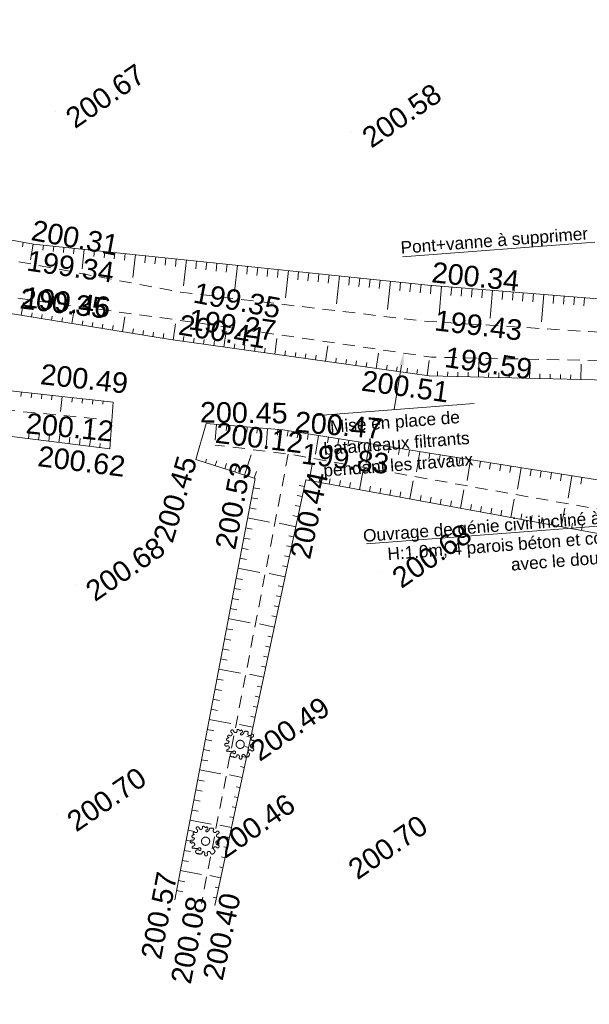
# Model space of a CAD drawing. Header units: millimetres. Extents: x -446952 to 537903, y -185749 to 168493.
# Tile 34 of 155: x -229947 to -202182, y 78045 to 126046. Entities that reach past the tile are written whole.
import ezdxf
from ezdxf.xclip import XClip

# ---------------------------------------------------------------- set-up
doc = ezdxf.new("R2010")
doc.units = ezdxf.units.MM
doc.header["$MEASUREMENT"] = 0
doc.header["$XCLIPFRAME"] = 0
doc.linetypes.add('FOSSE', pattern=[1000, 600, -400])
doc.linetypes.add('Wipeout_Contour', pattern=[1000, 0, -1000])
for name, color, linetype in [('02 AF-17-0322 ZAE POMME- CHANTIER-2018-09-26_2_0000-VALORIS-NOUE DERIV BASSIN TEXTE ET COTES', 7, 'Continuous'), ('02 AF-17-0322 ZAE POMME- CHANTIER-2018-09-26_2_2D - Dessins placés - Géomètre.2D', 7, 'Continuous'), ('02 AF-17-0322 ZAE POMME- CHANTIER-2018-09-26_2_X-PTS TOPO-TEXTE TOPOALT', 7, 'Continuous'), ('02 AF-17-0322 ZAE POMME- CHANTIER-2018-09-26_2_X-PTS TOPO-TOPOPOINT', 7, 'Continuous'), ('02 AF-17-0322 ZAE POMME- CHANTIER-2018-09-26_2_Y-FDP TOPO-TOP_AXE_FOSSE', 7, 'Continuous'), ('02 AF-17-0322 ZAE POMME- CHANTIER-2018-09-26_2_Y-FDP TOPO-TOP_BARBULE', 7, 'Continuous'), ('02 AF-17-0322 ZAE POMME- CHANTIER-2018-09-26_2_Y-FDP TOPO-TOP_TALUS', 7, 'Continuous'), ('02 AF-17-0322 ZAE POMME- CHANTIER-2018-09-26_2_Y-FDP TOPO-TOP_VEGETATION_symb', 7, 'Continuous'), ('2D - Dessins placés - Géomètre.2D', 7, 'Continuous')]:
    doc.layers.add(name, color=color, linetype=linetype)
doc.styles.add('STYLE_GENERE_4', font='txt')

# ---------------------------------------------------------------- blocks, each defined once
blk = doc.blocks.new('Dessin_1_2', base_point=(-56559339, -2771872408))
at = {"color": 254, "linetype": 'Wipeout_Contour', "lineweight": 0, "ltscale": 2094265.569888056}
blk.add_wipeout([(-446952, -185749), (537903, -185749), (537903, 168493), (-446952, 168064)], dxfattribs=at).dxf.layer = '02 AF-17-0322 ZAE POMME- CHANTIER-2018-09-26_2_2D - Dessins placés - Géomètre.2D'
at = {"layer": '02 AF-17-0322 ZAE POMME- CHANTIER-2018-09-26_2_0000-VALORIS-NOUE DERIV BASSIN TEXTE ET COTES', "linetype": 'Continuous', "lineweight": 15}
blk.add_hatch(color=7, dxfattribs=at).paths.add_polyline_path([(-211435, 109221), (-211238, 109188), (-211237, 109796)])
blk.add_hatch(color=7, dxfattribs=at).paths.add_polyline_path([(-211435, 109221), (-211238, 109188), (-211237, 109796)])
at = {"layer": '02 AF-17-0322 ZAE POMME- CHANTIER-2018-09-26_2_0000-VALORIS-NOUE DERIV BASSIN TEXTE ET COTES', "color": 7, "linetype": 'Continuous', "lineweight": 15}
for p, q in [((-201915, 115196), (-211282, 114480)), ((-201915, 115196), (-211282, 114480)), ((-211337, 109204), (-211702, 107041)), ((-211337, 109204), (-211702, 107041)), ((-215614, 106742), (-207790, 107340)), ((-215614, 106742), (-207790, 107340)), ((-198106, 101629), (-213050, 100487)), ((-198106, 101629), (-213050, 100487))]:
    blk.add_line(p, q, dxfattribs=at)
at = {"layer": '02 AF-17-0322 ZAE POMME- CHANTIER-2018-09-26_2_X-PTS TOPO-TOPOPOINT', "color": 14, "linetype": 'Continuous', "lineweight": 15, "true_color": 0xa80f02}
for p, q in [((-228200, 121570), (-228200, 121570)), ((-213752, 120619), (-213752, 120619)), ((-229271, 115108), (-229271, 115108)), ((-210061, 113112), (-210061, 113112)), ((-222108, 112763), (-222108, 112763)), ((-222359, 111425), (-222359, 111425)), ((-210366, 111364), (-210366, 111364)), ((-222592, 110448), (-222592, 110448)), ((-209872, 109596), (-209872, 109596)), ((-209987, 108685), (-209987, 108685)), ((-225387, 107405), (-225387, 107405)), ((-226201, 106590), (-226201, 106590)), ((-220853, 106354), (-220853, 106354)), ((-217127, 106047), (-217127, 106047)), ((-225551, 105123), (-225551, 105123)), ((-220416, 105312), (-220416, 105312)), ((-216856, 104873), (-216856, 104873)), ((-221368, 104613), (-221368, 104613)), ((-218475, 103685), (-218475, 103685)), ((-215999, 103615), (-215999, 103615)), ((-212290, 99153), (-212290, 99153)), ((-227226, 98512), (-227226, 98512)), ((-219199, 90717), (-219199, 90717)), ((-228139, 87282), (-228139, 87282)), ((-220886, 85995), (-220886, 85995)), ((-214431, 84952), (-214431, 84952)), ((-222391, 83134), (-222391, 83134)), ((-221084, 82957), (-221084, 82957)), ((-220442, 82863), (-220442, 82863))]:
    blk.add_line(p, q, dxfattribs=at)
at = {"layer": '02 AF-17-0322 ZAE POMME- CHANTIER-2018-09-26_2_Y-FDP TOPO-TOP_AXE_FOSSE', "color": 14, "linetype": 'FOSSE', "lineweight": 15, "true_color": 0xa80f02, "flags": 128}
for points in [[(-187934, 111033), (-193338, 109633), (-196506, 110478), (-210366, 111364), (-222108, 112763), (-230243, 114294), (-243371, 116162), (-263555, 118818)], [(-187941, 108312), (-193420, 107964), (-196565, 109316), (-209872, 109596), (-222359, 111425), (-230432, 112515), (-243691, 114205), (-263974, 117174)], [(-226201, 106590), (-237224, 107656), (-251812, 109814), (-266450, 111722), (-280694, 113886)], [(-189817, 98604), (-196127, 101182), (-216856, 104873), (-220416, 105312)], [(-216856, 104873), (-221084, 82957)]]:
    blk.add_lwpolyline(points, dxfattribs=at)
at = {"layer": '02 AF-17-0322 ZAE POMME- CHANTIER-2018-09-26_2_Y-FDP TOPO-TOP_BARBULE', "color": 14, "linetype": 'Continuous', "lineweight": 15, "true_color": 0xa80f02}
for p, q in [((-229775, 115201), (-229818, 114970)), ((-229284, 115111), (-229425, 114340)), ((-228786, 115058), (-228812, 114814)), ((-228289, 115006), (-228315, 114752)), ((-227792, 114955), (-227819, 114691)), ((-227294, 114903), (-227323, 114629)), ((-226797, 114851), (-226895, 113905)), ((-226300, 114800), (-226330, 114506)), ((-225802, 114748), (-225834, 114444)), ((-225305, 114696), (-225338, 114383)), ((-224808, 114645), (-224841, 114321)), ((-224310, 114593), (-224426, 113482)), ((-223813, 114541), (-223849, 114198)), ((-223316, 114490), (-223353, 114137)), ((-222819, 114438), (-222856, 114075)), ((-222321, 114386), (-222360, 114014)), ((-221824, 114334), (-221956, 113066)), ((-221327, 114283), (-221366, 113900)), ((-220829, 114231), (-220869, 113847)), ((-220332, 114179), (-220372, 113794)), ((-219835, 114128), (-219875, 113740)), ((-219337, 114076), (-219472, 112778)), ((-218840, 114024), (-218881, 113633)), ((-218343, 113973), (-218383, 113580)), ((-217845, 113921), (-217886, 113526)), ((-217348, 113869), (-217389, 113473)), ((-216851, 113818), (-216989, 112489)), ((-216353, 113766), (-216395, 113366)), ((-215856, 113714), (-215898, 113312)), ((-215359, 113663), (-215401, 113259)), ((-214861, 113611), (-214904, 113205)), ((-214364, 113559), (-214505, 112201)), ((-213867, 113508), (-213909, 113098)), ((-213369, 113456), (-213412, 113045)), ((-212872, 113404), (-212915, 112991)), ((-212375, 113353), (-212418, 112938)), ((-211877, 113301), (-212022, 111913)), ((-211380, 113249), (-211424, 112831)), ((-210883, 113197), (-210926, 112777)), ((-210385, 113146), (-210429, 112724)), ((-209888, 113098), (-209922, 112677)), ((-209389, 113058), (-209502, 111660)), ((-208891, 113018), (-208925, 112600)), ((-208393, 112977), (-208426, 112562)), ((-207894, 112937), (-207928, 112524)), ((-207396, 112897), (-207429, 112485)), ((-206898, 112856), (-207008, 111492)), ((-206399, 112816), (-206432, 112409)), ((-205901, 112776), (-205934, 112371)), ((-205402, 112736), (-205435, 112332)), ((-204904, 112695), (-204936, 112294)), ((-204406, 112655), (-204513, 111324)), ((-203907, 112615), (-203939, 112217)), ((-203409, 112574), (-203441, 112179)), ((-202911, 112534), (-202942, 112141)), ((-202412, 112494), (-202444, 112103)), ((-229870, 111638), (-229768, 112265)), ((-227403, 111235), (-227291, 111917)), ((-229377, 111557), (-229345, 111749)), ((-228883, 111477), (-228851, 111671)), ((-228390, 111396), (-228358, 111594)), ((-227896, 111315), (-227864, 111517)), ((-224936, 110831), (-224815, 111568)), ((-226910, 111154), (-226876, 111362)), ((-226416, 111073), (-226382, 111284)), ((-225923, 110993), (-225888, 111207)), ((-225429, 110912), (-225394, 111130)), ((-224442, 110751), (-224406, 110975)), ((-223949, 110670), (-223912, 110898)), ((-222468, 110431), (-222357, 111222)), ((-223455, 110589), (-223418, 110820)), ((-222962, 110509), (-222924, 110743)), ((-221973, 110361), (-221940, 110598)), ((-221478, 110292), (-221445, 110528)), ((-220983, 110223), (-220950, 110458)), ((-219992, 110084), (-219883, 110863)), ((-217516, 109738), (-217409, 110504)), ((-220487, 110154), (-220455, 110388)), ((-219497, 110015), (-219464, 110248)), ((-219002, 109946), (-218969, 110178)), ((-218507, 109877), (-218474, 110108)), ((-218011, 109807), (-217979, 110038)), ((-215040, 109392), (-214935, 110145)), ((-217021, 109669), (-216989, 109898)), ((-216526, 109600), (-216494, 109828)), ((-216031, 109531), (-215999, 109758)), ((-215536, 109461), (-215504, 109688)), ((-214545, 109323), (-214514, 109548)), ((-214050, 109254), (-214019, 109478)), ((-212564, 109046), (-212461, 109786)), ((-213555, 109184), (-213524, 109408)), ((-213060, 109115), (-213028, 109338)), ((-212069, 108977), (-212038, 109198)), ((-211574, 108907), (-211543, 109128)), ((-211079, 108838), (-211048, 109058)), ((-210584, 108769), (-210553, 108988)), ((-210089, 108700), (-209987, 109427)), ((-207590, 108626), (-207572, 109363)), ((-205091, 108564), (-205073, 109309)), ((-202592, 108502), (-202573, 109254)), ((-209590, 108675), (-209584, 108895)), ((-209090, 108663), (-209084, 108883)), ((-208590, 108651), (-208584, 108871)), ((-208090, 108638), (-208085, 108859)), ((-207090, 108613), (-207085, 108835)), ((-206591, 108601), (-206585, 108823)), ((-206091, 108589), (-206085, 108811)), ((-205591, 108576), (-205585, 108799)), ((-204591, 108551), (-204586, 108775)), ((-204091, 108539), (-204086, 108763)), ((-203591, 108527), (-203586, 108751)), ((-203092, 108514), (-203086, 108739)), ((-229860, 107898), (-229885, 107671)), ((-229363, 107843), (-229388, 107618)), ((-228866, 107788), (-228890, 107565)), ((-228369, 107734), (-228393, 107512)), ((-227872, 107679), (-227953, 106945)), ((-227375, 107624), (-227399, 107405)), ((-226878, 107569), (-226902, 107352)), ((-226381, 107515), (-226405, 107299)), ((-225884, 107460), (-225900, 107311)), ((-228032, 105434), (-227900, 106488)), ((-220852, 106353), (-220852, 106353)), ((-220354, 106312), (-220417, 105544)), ((-219855, 106271), (-219876, 106027)), ((-219357, 106230), (-219378, 105981)), ((-218859, 106189), (-218880, 105935)), ((-218360, 106148), (-218382, 105889)), ((-217862, 106107), (-217935, 105228)), ((-229520, 105621), (-229482, 105927)), ((-229024, 105558), (-228985, 105868)), ((-228528, 105496), (-228489, 105809)), ((-227536, 105372), (-227496, 105691)), ((-227040, 105310), (-226999, 105632)), ((-217364, 106066), (-217386, 105797)), ((-216868, 106006), (-216910, 105739)), ((-216374, 105927), (-216416, 105661)), ((-215880, 105849), (-215923, 105580)), ((-215386, 105771), (-215530, 104868)), ((-214893, 105692), (-214936, 105419)), ((-214399, 105614), (-214442, 105339)), ((-226544, 105247), (-226503, 105574)), ((-226047, 105185), (-226023, 105383)), ((-213905, 105536), (-213949, 105258)), ((-213411, 105457), (-213455, 105178)), ((-212917, 105379), (-213066, 104439)), ((-212423, 105300), (-212469, 105016)), ((-211930, 105222), (-211975, 104936)), ((-211436, 105144), (-211482, 104855)), ((-218988, 103849), (-218670, 104839)), ((-210942, 105065), (-210988, 104775)), ((-210448, 104987), (-210603, 104011)), ((-209954, 104909), (-210001, 104614)), ((-209460, 104830), (-209508, 104533)), ((-208967, 104752), (-209014, 104452)), ((-208473, 104674), (-208521, 104372)), ((-220892, 104460), (-220842, 104618)), ((-220416, 104308), (-220342, 104539)), ((-219940, 104155), (-219859, 104408)), ((-219464, 104002), (-219376, 104277)), ((-215841, 103586), (-215683, 104443)), ((-207979, 104595), (-208140, 103582)), ((-207485, 104517), (-207534, 104211)), ((-206991, 104439), (-207040, 104130)), ((-206498, 104360), (-206547, 104050)), ((-206004, 104282), (-206053, 103969)), ((-205510, 104204), (-205677, 103153)), ((-218512, 103697), (-218410, 104015)), ((-215349, 103496), (-215302, 103753)), ((-213382, 103134), (-213222, 104002)), ((-205016, 104125), (-205066, 103808)), ((-204522, 104047), (-204573, 103727)), ((-204028, 103969), (-204080, 103647)), ((-203535, 103890), (-203586, 103566)), ((-203041, 103812), (-203213, 102724)), ((-202547, 103734), (-202599, 103405)), ((-218561, 103232), (-218239, 103171)), ((-216070, 103284), (-216322, 103338)), ((-214857, 103405), (-214810, 103664)), ((-214365, 103315), (-214318, 103574)), ((-213874, 103224), (-213826, 103484)), ((-212890, 103043), (-212842, 103304)), ((-212398, 102953), (-212350, 103215)), ((-210923, 102682), (-210762, 103561)), ((-218654, 102741), (-218333, 102680)), ((-216175, 102795), (-216424, 102849)), ((-211907, 102863), (-211858, 103125)), ((-211415, 102772), (-211367, 103035)), ((-210432, 102591), (-210383, 102856)), ((-209940, 102501), (-209891, 102766)), ((-208465, 102229), (-208301, 103120)), ((-218748, 102250), (-218427, 102188)), ((-216280, 102306), (-216526, 102359)), ((-209448, 102410), (-209399, 102676)), ((-208956, 102320), (-208907, 102586)), ((-207973, 102139), (-207924, 102407)), ((-207481, 102048), (-207432, 102317)), ((-206006, 101777), (-205840, 102679)), ((-216384, 101817), (-216629, 101870)), ((-206989, 101958), (-206940, 102227)), ((-206498, 101867), (-206448, 102137)), ((-205514, 101686), (-205464, 101958)), ((-205022, 101596), (-204972, 101868)), ((-204531, 101505), (-204480, 101778)), ((-203547, 101324), (-203379, 102238)), ((-218842, 101758), (-217773, 101555)), ((-216489, 101329), (-217296, 101501)), ((-204039, 101415), (-203989, 101688)), ((-203055, 101234), (-203005, 101509)), ((-202564, 101144), (-202513, 101419)), ((-218935, 101267), (-218615, 101206)), ((-216594, 100840), (-216833, 100891)), ((-219029, 100776), (-218709, 100715)), ((-216698, 100351), (-216936, 100402)), ((-219123, 100285), (-218803, 100224)), ((-216803, 99862), (-217038, 99912)), ((-219216, 99794), (-218897, 99733)), ((-216908, 99373), (-217140, 99423)), ((-219310, 99303), (-218245, 99100)), ((-217012, 98884), (-217780, 99048)), ((-219403, 98812), (-219084, 98751)), ((-217117, 98395), (-217345, 98444)), ((-219497, 98320), (-219178, 98260)), ((-217222, 97906), (-217447, 97954)), ((-219591, 97829), (-219272, 97769)), ((-217326, 97417), (-217549, 97465)), ((-219684, 97338), (-219366, 97277)), ((-217431, 96928), (-217652, 96976)), ((-219778, 96847), (-218718, 96645)), ((-217536, 96439), (-218263, 96595)), ((-219871, 96356), (-219554, 96295)), ((-219965, 95865), (-219648, 95804)), ((-217640, 95950), (-217856, 95997)), ((-220059, 95373), (-219741, 95313)), ((-217745, 95462), (-217959, 95507)), ((-220152, 94882), (-219835, 94822)), ((-217850, 94973), (-218061, 95018)), ((-220246, 94391), (-219190, 94190)), ((-218059, 93995), (-218747, 94142)), ((-217954, 94484), (-218163, 94528)), ((-220339, 93900), (-220023, 93840)), ((-220433, 93409), (-220117, 93349)), ((-218164, 93506), (-218368, 93549)), ((-220527, 92918), (-220211, 92857)), ((-218268, 93017), (-218470, 93060)), ((-220620, 92426), (-220305, 92366)), ((-218373, 92528), (-218572, 92571)), ((-220714, 91935), (-219663, 91735)), ((-218582, 91550), (-219230, 91689)), ((-218478, 92039), (-218675, 92081)), ((-220807, 91444), (-220492, 91384)), ((-220901, 90953), (-220586, 90893)), ((-218687, 91061), (-218879, 91102)), ((-220995, 90462), (-220680, 90402)), ((-218792, 90572), (-218981, 90613)), ((-221088, 89971), (-220774, 89911)), ((-218896, 90083), (-219084, 90123)), ((-221182, 89480), (-220135, 89280)), ((-219001, 89594), (-219186, 89634)), ((-221276, 88988), (-220962, 88929)), ((-219106, 89106), (-219714, 89236)), ((-221369, 88497), (-221056, 88437)), ((-219211, 88617), (-219391, 88655)), ((-221463, 88006), (-221150, 87946)), ((-219315, 88128), (-219493, 88166)), ((-221556, 87515), (-221243, 87455)), ((-219420, 87639), (-219595, 87676)), ((-221650, 87024), (-220608, 86825)), ((-219525, 87150), (-219697, 87187)), ((-221744, 86533), (-221431, 86473)), ((-219629, 86661), (-220198, 86783)), ((-221837, 86041), (-221525, 85982)), ((-219734, 86172), (-219902, 86208)), ((-221931, 85550), (-221619, 85491)), ((-219839, 85683), (-220004, 85719)), ((-222024, 85059), (-221713, 85000)), ((-219943, 85194), (-220107, 85229)), ((-222118, 84568), (-221080, 84370)), ((-220048, 84705), (-220209, 84740)), ((-222212, 84077), (-221900, 84017)), ((-220153, 84216), (-220681, 84330)), ((-222305, 83586), (-221994, 83526)), ((-220257, 83727), (-220413, 83761)), ((-220362, 83239), (-220516, 83271))]:
    blk.add_line(p, q, dxfattribs=at)
at = {"layer": '02 AF-17-0322 ZAE POMME- CHANTIER-2018-09-26_2_Y-FDP TOPO-TOP_TALUS', "color": 14, "linetype": 'Continuous', "lineweight": 15, "true_color": 0xa80f02, "flags": 128}
for points in [[(-190380, 112868), (-190837, 111558), (-210061, 113112), (-229271, 115108), (-243269, 117677), (-263779, 119769)], [(-187986, 107526), (-191947, 106595), (-197295, 108363), (-198560, 108402), (-209987, 108685), (-222592, 110448), (-230299, 111708), (-243562, 113279), (-264257, 116216)], [(-225387, 107405), (-236874, 108670), (-251788, 110765), (-266415, 112462), (-280806, 115075), (-284857, 115514)], [(-225551, 105123), (-237341, 106601), (-252187, 108936), (-266786, 110667), (-281332, 112177)], [(-225551, 105123), (-225387, 107405)], [(-220853, 106354), (-221368, 104613)], [(-188718, 99741), (-195545, 102623), (-217127, 106047), (-220853, 106354)], [(-221368, 104613), (-218475, 103685), (-222391, 83134)], [(-189269, 97038), (-196099, 99954), (-215999, 103615), (-220442, 82863)]]:
    blk.add_lwpolyline(points, dxfattribs=at)
at = {"layer": '02 AF-17-0322 ZAE POMME- CHANTIER-2018-09-26_2_Y-FDP TOPO-TOP_VEGETATION_symb', "color": 14, "linetype": 'Continuous', "lineweight": 15, "true_color": 0xa80f02}
for centre in [(-219199, 90717), (-220886, 85995)]:
    blk.add_circle(centre, 200, dxfattribs=at)
for centre, radius, start, end in [((-219586, 91353), 70.3, 122.8855, 236.5676), ((-219586, 91353), 70.3, 9.2034, 122.8855), ((-219672, 91223), 85.6, 317.8855, 56.5676), ((-219432, 91378), 85.6, 189.2034, 287.8855), ((-219432, 91378), 85.6, 287.8855, 26.5676), ((-219298, 91378), 69.1, 31.3311, 146.0264), ((-219195, 91429), 46.9, 198.9443, 350.2391), ((-219139, 91221), 49.7, 105.1807, 281.8722), ((-219166, 91345), 77.7, 280.8662, 76.6805), ((-219193, 91349), 183, 288.5917, 340.5581), ((-218950, 91286), 70.3, 64.5271, 178.2092), ((-218883, 91275), 83.5, 12.6751, 116.2428), ((-218745, 91228), 85.6, 130.845, 229.5271), ((-218613, 91146), 70.3, 34.5271, 148.2092), ((-219886, 90700), 70.3, 70.845, 184.5271), ((-219796, 90953), 70.3, 154.5271, 268.2092), ((-219835, 90847), 85.6, 250.845, 349.5271), ((-219671, 90782), 275, 105.2234, 133.085), ((-219750, 91109), 61.5, 78.8358, 276.0121), ((-219778, 90853), 35, 321.2464, 124.1152), ((-219672, 91223), 85.6, 219.2034, 317.8855), ((-218745, 91228), 85.6, 229.5271, 328.2092), ((-218633, 90666), 63.9, 92.3583, 207.86), ((-218583, 90993), 85.6, 100.845, 199.5271), ((-218583, 90993), 85.6, 199.5271, 298.2092), ((-218612, 90796), 70.3, 250.8449, 4.5271), ((-218613, 91146), 70.3, 280.845, 34.5271), ((-218580, 90859), 69.1, 302.9727, 57.668), ((-219886, 90700), 70.3, 184.5271, 298.2092), ((-219812, 90563), 85.6, 19.5271, 118.2092), ((-219783, 90410), 70.3, 100.845, 214.5271), ((-219780, 90257), 128, 64.1181, 118.6182), ((-219812, 90563), 85.6, 280.845, 19.5271), ((-219643, 90651), 290, 253.8932, 297.7486), ((-219587, 90207), 98.1, 35.7158, 305.1897), ((-219490, 90330), 67.3, 254.8995, 105.4725), ((-218728, 90362), 85.6, 139.5271, 238.2092), ((-218728, 90362), 85.6, 40.845, 139.5271), ((-218810, 90230), 70.3, 304.5271, 58.2092), ((-218605, 90620), 85.6, 169.5271, 268.2092), ((-218610, 90464), 70.3, 220.845, 334.5271), ((-218610, 90464), 70.3, 334.5271, 88.2092), ((-219494, 90117), 38.3, 164.2629, 338.0851), ((-219426, 90165), 70.3, 242.8855, 356.5676), ((-219327, 90180), 35, 49.6048, 212.4736), ((-219322, 90123), 85.6, 339.2034, 77.8855), ((-219176, 90067), 70.3, 159.2034, 272.8855), ((-219176, 90067), 70.3, 272.8855, 26.5676), ((-219037, 90137), 85.6, 107.8855, 206.5676), ((-219037, 90137), 85.6, 9.2034, 107.8855), ((-218883, 90162), 70.3, 189.2034, 302.8855), ((-218848, 90181), 78, 272.1486, 353.5436), ((-221437, 86387), 61.5, 78.8358, 276.0121), ((-221358, 86501), 85.6, 219.2034, 317.8855), ((-221273, 86631), 70.3, 122.8855, 236.5676), ((-221273, 86631), 70.3, 9.2034, 122.8855), ((-221358, 86501), 85.6, 317.8855, 56.5676), ((-221119, 86656), 85.6, 189.2034, 287.8855), ((-221119, 86656), 85.6, 287.8855, 26.5676), ((-220985, 86656), 69.1, 31.3311, 146.0264), ((-220882, 86707), 46.9, 198.9443, 350.2391), ((-220826, 86499), 49.7, 105.1807, 281.8722), ((-220853, 86623), 77.7, 280.8662, 76.6805), ((-220880, 86628), 183, 288.5917, 340.5581), ((-220637, 86564), 70.3, 64.5271, 178.2092), ((-220569, 86553), 83.5, 12.6751, 116.2428), ((-220432, 86506), 85.6, 130.845, 229.5271), ((-220432, 86506), 85.6, 229.5271, 328.2092), ((-220300, 86424), 70.3, 34.5271, 148.2092), ((-220300, 86424), 70.3, 280.845, 34.5271), ((-221573, 85978), 70.3, 70.845, 184.5271), ((-221573, 85978), 70.3, 184.5271, 298.2092), ((-221482, 86231), 70.3, 154.5271, 268.2092), ((-221522, 86125), 85.6, 250.845, 349.5271), ((-221358, 86060), 275, 105.2234, 133.085), ((-221499, 85841), 85.6, 19.5271, 118.2092), ((-221465, 86132), 35, 321.2464, 124.1152), ((-220320, 85944), 63.9, 92.3583, 207.86), ((-220270, 86271), 85.6, 100.845, 199.5271), ((-220270, 86271), 85.6, 199.5271, 298.2092), ((-220299, 86074), 70.3, 250.8449, 4.5271), ((-220267, 86138), 69.1, 302.9727, 57.668), ((-221470, 85688), 70.3, 100.845, 214.5271), ((-221466, 85535), 128, 64.1181, 118.6182), ((-221499, 85841), 85.6, 280.845, 19.5271), ((-221330, 85929), 290, 253.8932, 297.7486), ((-221274, 85486), 98.1, 35.7158, 305.1897), ((-221177, 85608), 67.3, 254.8995, 105.4725), ((-221013, 85458), 35, 49.6048, 212.4736), ((-221009, 85401), 85.6, 339.2034, 77.8855), ((-220724, 85415), 85.6, 107.8855, 206.5676), ((-220724, 85415), 85.6, 9.2034, 107.8855), ((-220535, 85459), 78, 272.1486, 353.5436), ((-220415, 85641), 85.6, 139.5271, 238.2092), ((-220415, 85641), 85.6, 40.845, 139.5271), ((-220497, 85508), 70.3, 304.5271, 58.2092), ((-220292, 85898), 85.6, 169.5271, 268.2092), ((-220297, 85743), 70.3, 220.845, 334.5271), ((-220297, 85743), 70.3, 334.5271, 88.2092), ((-221181, 85395), 38.3, 164.2629, 338.0851), ((-221113, 85443), 70.3, 242.8855, 356.5676), ((-220863, 85346), 70.3, 159.2034, 272.8855), ((-220863, 85346), 70.3, 272.8855, 26.5676), ((-220570, 85440), 70.3, 189.2034, 302.8855)]:
    blk.add_arc(centre, radius, start, end, dxfattribs=at)
at = {"layer": '02 AF-17-0322 ZAE POMME- CHANTIER-2018-09-26_2_0000-VALORIS-NOUE DERIV BASSIN TEXTE ET COTES', "color": 7, "linetype": 'Continuous', "lineweight": 15, "insert": (-202273, 115934), "char_height": 600, "attachment_point": 3, "rotation": 4.3706, "style": 'STYLE_GENERE_4'}
blk.add_mtext('\\A1;{\\pqr;\\fArial|b0|i0|c0|p38;Pont+vanne à supprimer}', dxfattribs=at)
blk.add_mtext('\\A1;{\\pqr;\\fArial|b0|i0|c0|p38;Pont+vanne à supprimer}', dxfattribs=at)
at = {"layer": '02 AF-17-0322 ZAE POMME- CHANTIER-2018-09-26_2_0000-VALORIS-NOUE DERIV BASSIN TEXTE ET COTES', "color": 7, "linetype": 'Continuous', "lineweight": 15, "char_height": 600, "rotation": 4.3706, "style": 'STYLE_GENERE_4'}
for s, insert, width, attachment_point, line_spacing_factor in [('\\A1;{\\pqc;\\fArial|b0|i0|c0|p38;Mise en place de \\fArial|b0|i0|c0|p38;batardeaux filtrants \\fArial|b0|i0|c0|p38;pendant les travaux}', (-211679, 106742), 7402.96, 2, 1.051239), ('\\A1;{\\pqc;\\fArial|b0|i0|c0|p38;Mise en place de \\fArial|b0|i0|c0|p38;batardeaux filtrants \\fArial|b0|i0|c0|p38;pendant les travaux}', (-211679, 106742), 7402.96, 2, 1.051239), ('\\A1;{\\pqr;\\fArial|b0|i0|c0|p38;Ouvrage de génie civil incliné à réaliser,\\P\\pqr;\\fArial|b0|i0|c0|p38;H:1.0m, 4 parois béton et connection \\fArial|b0|i0|c0|p38;avec le double cadre}', (-198460, 102314), 14790.95, 3, 0.971926), ('\\A1;{\\pqr;\\fArial|b0|i0|c0|p38;Ouvrage de génie civil incliné à réaliser,\\P\\pqr;\\fArial|b0|i0|c0|p38;H:1.0m, 4 parois béton et connection \\fArial|b0|i0|c0|p38;avec le double cadre}', (-198460, 102314), 14790.95, 3, 0.971926)]:
    blk.add_mtext(s, dxfattribs=dict(at, insert=insert, width=width, attachment_point=attachment_point, line_spacing_factor=line_spacing_factor))
at = {"layer": '02 AF-17-0322 ZAE POMME- CHANTIER-2018-09-26_2_X-PTS TOPO-TEXTE TOPOALT', "color": 14, "linetype": 'Continuous', "lineweight": 15, "true_color": 0xa80f02, "char_height": 1000, "style": 'STYLE_GENERE_4'}
for s, insert, attachment_point, rotation in [('\\A1;{\\pql;\\fArial|b0|i0|c0|p38;200.67}', (-227818, 121529), 1, 34.5271), ('\\A1;{\\pql;\\fArial|b0|i0|c0|p38;200.58}', (-213371, 120578), 1, 34.5271), ('\\A1;{\\pql;\\fArial|b0|i0|c0|p38;200.31}', (-229257, 116294), 1, 349.6011), ('\\A1;{\\pql;\\fArial|b0|i0|c0|p38;199.34}', (-229582, 114311), 4, 351.9017), ('\\A1;{\\pql;\\fArial|b0|i0|c0|p38;200.34}', (-209800, 114243), 1, 354.067), ('\\A1;{\\pql;\\fArial|b0|i0|c0|p38;200.35}', (-229976, 111962), 7, 353.2427), ('\\A1;{\\pql;\\fArial|b0|i0|c0|p38;199.46}', (-229771, 112542), 4, 352.7355), ('\\A1;{\\pql;\\fArial|b0|i0|c0|p38;199.35}', (-221447, 112751), 4, 349.3411), ('\\A1;{\\pql;\\fArial|b0|i0|c0|p38;199.27}', (-221698, 111447), 4, 352.3083), ('\\A1;{\\pql;\\fArial|b0|i0|c0|p38;199.43}', (-209706, 111396), 4, 353.2058), ('\\A1;{\\pql;\\fArial|b0|i0|c0|p38;200.41}', (-222258, 110688), 7, 350.7153), ('\\A1;{\\pql;\\fArial|b0|i0|c0|p38;199.59}', (-209211, 109611), 4, 351.6688), ('\\A1;{\\pql;\\fArial|b0|i0|c0|p38;200.49}', (-228979, 108268), 7, 353.7166), ('\\A1;{\\pql;\\fArial|b0|i0|c0|p38;200.51}', (-213335, 107958), 7, 352.0393), ('\\A1;{\\pql;\\fArial|b0|i0|c0|p38;200.45}', (-221153, 107412), 1, 359.3539), ('\\A1;{\\pql;\\fArial|b0|i0|c0|p38;200.12}', (-229632, 106377), 4, 354.4757), ('\\A1;{\\pql;\\fArial|b0|i0|c0|p38;200.47}', (-216488, 106954), 1, 355.2905), ('\\A1;{\\pql;\\fArial|b0|i0|c0|p38;200.12}', (-220388, 105918), 4, 352.9625), ('\\A1;{\\pql;\\fArial|b0|i0|c0|p38;200.62}', (-229112, 104274), 7, 352.8535), ('\\A1;{\\pql;\\fArial|b0|i0|c0|p38;199.83}', (-216195, 104902), 4, 352.9625), ('\\A1;{\\pql;\\fArial|b0|i0|c0|p38;200.45}', (-222486, 100481), 7, 73.5122), ('\\A1;{\\pql;\\fArial|b0|i0|c0|p38;200.53}', (-220429, 100348), 1, 79.2095), ('\\A1;{\\pql;\\fArial|b0|i0|c0|p38;200.44}', (-215785, 99690), 7, 77.9157), ('\\A1;{\\pql;\\fArial|b0|i0|c0|p38;200.68}', (-211909, 99112), 1, 34.5271), ('\\A1;{\\pql;\\fArial|b0|i0|c0|p38;200.68}', (-226845, 98471), 1, 34.5271), ('\\A1;{\\pql;\\fArial|b0|i0|c0|p38;200.49}', (-218818, 90676), 1, 34.5271), ('\\A1;{\\pql;\\fArial|b0|i0|c0|p38;200.70}', (-227757, 87241), 1, 34.5271), ('\\A1;{\\pql;\\fArial|b0|i0|c0|p38;200.46}', (-220504, 85954), 1, 34.5271), ('\\A1;{\\pql;\\fArial|b0|i0|c0|p38;200.70}', (-214049, 84911), 1, 34.5271), ('\\A1;{\\pql;\\fArial|b0|i0|c0|p38;200.57}', (-224048, 80371), 1, 79.2095), ('\\A1;{\\pql;\\fArial|b0|i0|c0|p38;200.08}', (-222098, 79081), 4, 79.0805), ('\\A1;{\\pql;\\fArial|b0|i0|c0|p38;200.40}', (-220048, 79154), 7, 77.9157)]:
    blk.add_mtext(s, dxfattribs=dict(at, insert=insert, attachment_point=attachment_point, rotation=rotation))

msp = doc.modelspace()

# ---------------------------------------------------------------- block references
at = {"layer": '2D - Dessins placés - Géomètre.2D', "color": 7, "linetype": 'Continuous', "lineweight": 40}
ref = msp.add_blockref('Dessin_1_2', (-56559339, -2771872408), dxfattribs=at)
XClip(ref).set_block_clipping_path([(-446952.2139278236, -185748.9586169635), (537903.0822630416, -185748.9586169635), (537903.0822630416, 168492.6257651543), (-446952.2139278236, 168063.6339895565)])

doc.saveas('drawing.dxf')
